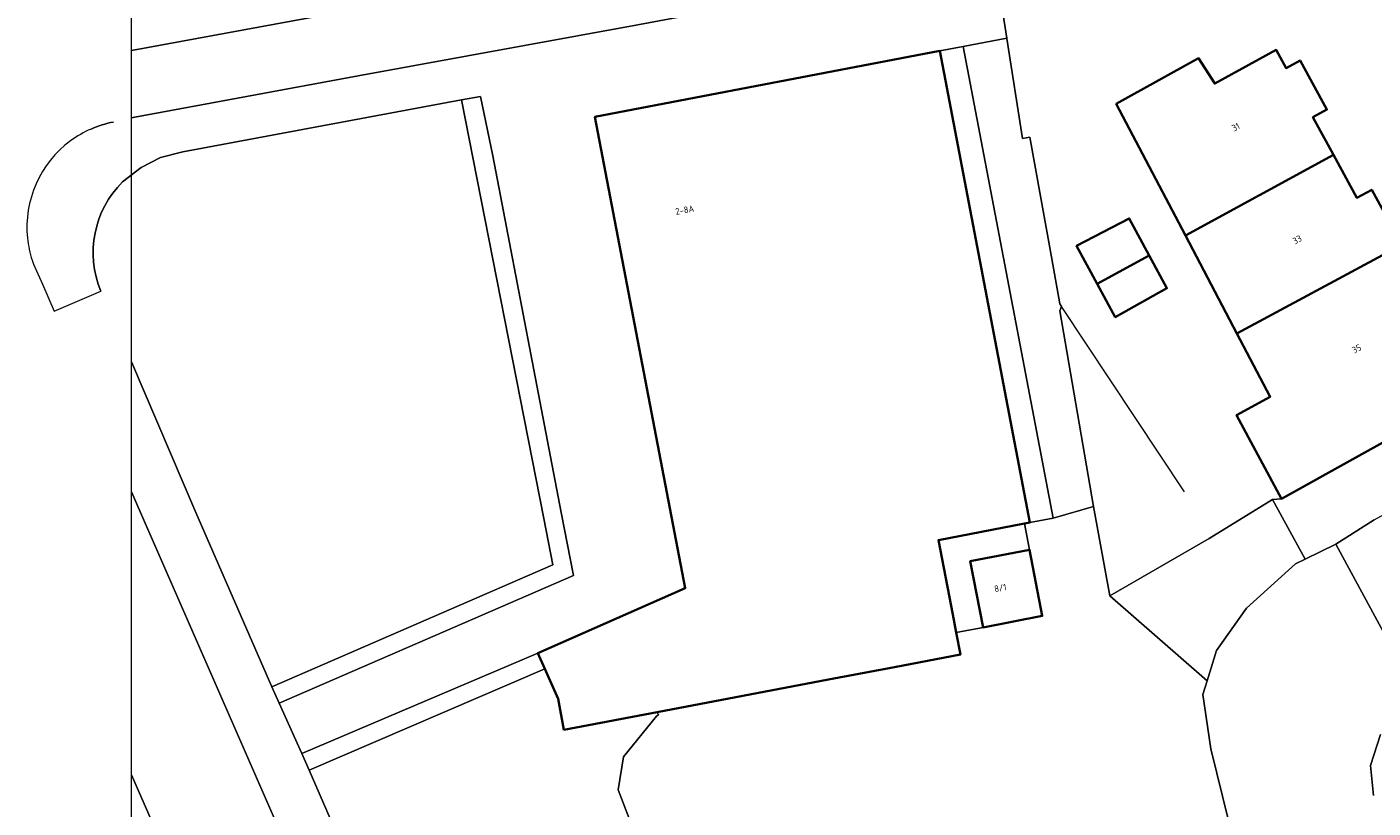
# Model space of a CAD drawing. Header units: metres. Extents: x 154991 to 155595, y 461305 to 461800.
# Tile 14 of 88: x 154997 to 155071, y 461484 to 461527. Entities that reach past the tile are written whole.
import ezdxf
from ezdxf.enums import TextEntityAlignment as Align

# ---------------------------------------------------------------- set-up
doc = ezdxf.new("R2010")
doc.units = ezdxf.units.M
for name, color, linetype, lineweight in [('B-WE-GR-GROENVOORZIENING-GV', 80, 'Continuous', 18), ('B-WE-GR-HAAG-GV', 90, 'Continuous', 13), ('B-WE-IE-TERREINAFSCHEIDING_KUNSTMATIG_HEKWERK-G', 20, 'IE-TERREINAFSCHEIDING_KUNSTMATIG-SO', 18), ('B-WE-OG-BEBOUWING-GV', 7, 'Continuous', 35), ('B-WE-OG-BEBOUWING-T18', 10, 'Continuous', 18), ('B-WE-OG-TERREIN_BEGROEID-GV', 7, 'Continuous', 18), ('B-WE-OG-TERREIN_ERF-GV', 7, 'Continuous', 18), ('B-WE-VH-VERHARDING_ASFALT-GV', 252, 'Continuous', 18), ('B-WE-VH-VERHARDING_BETONSTRAATSTEEN-GV', 7, 'Continuous', 18), ('B-WE-VH-VERHARDING_STRAATBAKSTEEN-GV', 252, 'Continuous', 18), ('B-WE-VH-VERHARDING_TEGEL-GV', 252, 'Continuous', 18)]:
    doc.layers.add(name, color=color, linetype=linetype, lineweight=lineweight)
doc.layers.add('X-XX-AL-HULPLIJN-G', color=210, linetype='Continuous', lineweight=18, plot=False)
doc.styles.add('NLCS-ISO-M200-T18', font='NLCS-ISO.ttf', dxfattribs={"height": 0.36})
doc.linetypes.add('IE-TERREINAFSCHEIDING_KUNSTMATIG-SO', pattern='A,4,[82,NLCS.SHX,S=0.75,R=90,X=0,Y=0],4,-2', length=10)

msp = doc.modelspace()

# ---------------------------------------------------------------- linework, layer by layer
at = {"layer": 'B-WE-GR-GROENVOORZIENING-GV', "flags": 128}
for points in [[(155020.626, 461522.78), (155025.172, 461499.68), (155025.676, 461497.117), (155010.159, 461490.39), (155010.559, 461489.473), (155026.813, 461496.52), (155026.128, 461500), (155022.352, 461519.702), (155021.678, 461522.975)], [(155011.813, 461486.696), (155012.213, 461485.779), (155025.231, 461491.373), (155024.844, 461492.245)]]:
    msp.add_lwpolyline(points, close=True, dxfattribs=at)
at = {"layer": 'B-WE-GR-HAAG-GV', "flags": 128}
for points in [[(155010.159, 461490.39), (155010.559, 461489.473), (155026.813, 461496.52), (155026.128, 461500), (155022.352, 461519.702), (155021.678, 461522.975), (155020.626, 461522.78), (155025.172, 461499.68), (155025.676, 461497.117)], [(155011.813, 461486.696), (155012.213, 461485.779), (155025.231, 461491.373), (155024.844, 461492.245)]]:
    msp.add_lwpolyline(points, close=True, dxfattribs=at)
at = {"layer": 'B-WE-IE-TERREINAFSCHEIDING_KUNSTMATIG_HEKWERK-G', "flags": 128}
for points in [[(155053.77, 461511.382), (155053.67, 461511.533)], [(155060.566, 461501.155), (155053.77, 461511.382)]]:
    msp.add_lwpolyline(points, dxfattribs=at)
at = {"layer": 'B-WE-OG-BEBOUWING-GV', "flags": 128}
for points in [[(155047.949, 461493.377), (155047.76, 461494.365), (155046.971, 461498.484), (155051.717, 461499.39), (155052.014, 461499.447), (155047.041, 461525.489), (155028.002, 461521.843), (155032.986, 461495.823), (155024.844, 461492.245), (155025.231, 461491.373), (155025.966, 461489.715), (155026.29, 461488.007), (155031.433, 461488.984), (155040.893, 461490.78), (155044.537, 461491.472), (155048.181, 461492.165)], [(155060.615, 461515.295), (155068.781, 461519.759), (155067.654, 461521.824), (155068.427, 461522.246), (155066.943, 461524.966), (155066.17, 461524.544), (155065.627, 461525.54), (155062.233, 461523.688), (155061.331, 461525.079), (155056.79, 461522.566)], [(155063.458, 461509.892), (155071.74, 461514.336), (155072.559, 461514.775), (155070.898, 461517.82), (155070.082, 461517.375), (155068.781, 461519.759), (155060.615, 461515.295)], [(155058.61, 461514.199), (155057.508, 461516.238), (155054.597, 461514.721), (155055.734, 461512.627)], [(155055.734, 461512.627), (155056.731, 461510.791), (155059.589, 461512.388), (155058.61, 461514.199)], [(155071.74, 461514.336), (155063.458, 461509.892), (155065.3, 461506.391), (155063.437, 461505.382), (155065.922, 461500.76), (155073.626, 461505.056), (155073.556, 461505.187), (155072.31, 461507.534), (155074.73, 461508.855), (155073.513, 461511.085), (155074.329, 461511.53), (155072.559, 461514.775)], [(155049.435, 461493.664), (155052.701, 461494.294), (155051.997, 461497.941), (155048.731, 461497.31)]]:
    msp.add_lwpolyline(points, close=True, dxfattribs=at)
at = {"layer": 'B-WE-OG-TERREIN_BEGROEID-GV', "flags": 128}
for points in [[(155002.41, 461508.319), (155005.964, 461500), (155010.159, 461490.39), (155025.676, 461497.117), (155025.172, 461499.68), (155020.626, 461522.78), (155005.241, 461519.922), (155003.998, 461519.601), (155002.942, 461519.045), (155001.914, 461518.261)], [(155062.992, 461483), (155062.014, 461486.95), (155061.581, 461489.954), (155061.813, 461490.721), (155056.429, 461495.413), (155055.527, 461500.336), (155053.302, 461499.693), (155052.014, 461499.447), (155051.717, 461499.39), (155051.997, 461497.941), (155052.701, 461494.294), (155049.435, 461493.664), (155047.949, 461493.377), (155048.181, 461492.165), (155044.537, 461491.472), (155040.893, 461490.78), (155031.433, 461488.984), (155031.51, 461488.841), (155031.391, 461488.765), (155029.569, 461486.522), (155029.289, 461484.7), (155029.99, 461482.878)], [(155073.354, 461490.076), (155068.925, 461498.261), (155067.219, 461497.426), (155066.698, 461497.171), (155063.978, 461494.726), (155062.32, 461492.395), (155061.813, 461490.721), (155061.581, 461489.954), (155062.014, 461486.95), (155062.992, 461483), (155065.859, 461471.425)], [(155071.004, 461484.376), (155070.834, 461486.046), (155071.387, 461487.746)]]:
    msp.add_lwpolyline(points, dxfattribs=at)
at = {"layer": 'B-WE-OG-TERREIN_BEGROEID-GV'}
msp.add_lwpolyline([(155001.914, 461518.261, 0.305584), (155000.708, 461512.227)], format="xyb", dxfattribs=at)
at = {"layer": 'B-WE-OG-TERREIN_BEGROEID-GV', "flags": 128}
for points in [[(155067.219, 461497.426), (155065.415, 461500.728), (155061.919, 461498.562), (155056.429, 461495.413), (155061.813, 461490.721), (155062.32, 461492.395), (155063.978, 461494.726), (155066.698, 461497.171)], [(155025.231, 461491.373), (155012.213, 461485.779), (155016.071, 461476.928), (155016.842, 461475.16), (155021.515, 461475.954), (155030.724, 461477.518), (155033.851, 461478.049), (155029.99, 461482.878), (155029.289, 461484.7), (155029.569, 461486.522), (155031.391, 461488.765), (155031.51, 461488.841), (155031.433, 461488.984), (155026.29, 461488.007), (155025.966, 461489.715)]]:
    msp.add_lwpolyline(points, close=True, dxfattribs=at)
at = {"layer": 'B-WE-OG-TERREIN_ERF-GV', "flags": 128}
for points in [[(155065.742, 461531.071), (155050.423, 461528.289), (155050.751, 461526.197), (155050.754, 461526.177), (155051.62, 461520.654), (155052.014, 461520.734), (155053.225, 461514.006), (155053.67, 461511.533), (155053.77, 461511.382), (155053.67, 461511.132), (155055.527, 461500.336)], [(155055.527, 461500.336), (155056.429, 461495.413), (155061.919, 461498.562), (155065.415, 461500.728), (155065.922, 461500.76), (155063.437, 461505.382), (155065.3, 461506.391), (155063.458, 461509.892), (155060.615, 461515.295), (155056.79, 461522.566), (155061.331, 461525.079), (155062.233, 461523.688), (155065.627, 461525.54), (155066.17, 461524.544), (155066.943, 461524.966), (155068.427, 461522.246), (155067.654, 461521.824), (155068.781, 461519.759), (155070.082, 461517.375), (155070.898, 461517.82), (155072.559, 461514.775)], [(155071.042, 461499.601), (155068.925, 461498.261), (155073.354, 461490.076)], [(155071.387, 461487.746), (155070.834, 461486.046), (155071.004, 461484.376)]]:
    msp.add_lwpolyline(points, dxfattribs=at)
for points in [[(155058.61, 461514.199), (155059.589, 461512.388), (155056.731, 461510.791), (155055.734, 461512.627), (155054.597, 461514.721), (155057.508, 461516.238)], [(155082.963, 461506.376), (155081.317, 461509.387), (155073.556, 461505.187), (155073.626, 461505.056), (155065.922, 461500.76), (155065.415, 461500.728), (155067.219, 461497.426), (155068.925, 461498.261), (155071.042, 461499.601), (155077.744, 461503.263), (155077.563, 461503.595)]]:
    msp.add_lwpolyline(points, close=True, dxfattribs=at)
at = {"layer": 'B-WE-VH-VERHARDING_ASFALT-GV', "flags": 128}
msp.add_lwpolyline([(155002.41, 461521.785), (155002.588, 461521.824), (155014.924, 461524.109), (155030.167, 461526.891), (155044.386, 461529.568), (155058.649, 461532.175), (155059.867, 461532.408), (155059.208, 461536.118), (155032.462, 461531.05), (155002.41, 461525.502)], dxfattribs=at)
at = {"layer": 'B-WE-VH-VERHARDING_ASFALT-GV'}
msp.add_lwpolyline([(155000.169, 461521.175, -0.054815), (155001.408, 461521.563)], format="xyb", dxfattribs=at)
at = {"layer": 'B-WE-VH-VERHARDING_BETONSTRAATSTEEN-GV', "flags": 128}
for points in [[(155055.527, 461500.336), (155053.67, 461511.132), (155053.77, 461511.382), (155053.67, 461511.533), (155053.225, 461514.006), (155052.014, 461520.734), (155051.62, 461520.654), (155050.754, 461526.177), (155050.751, 461526.197), (155048.329, 461525.735), (155053.302, 461499.693)], [(155047.76, 461494.365), (155047.949, 461493.377), (155049.435, 461493.664), (155048.731, 461497.31), (155051.997, 461497.941), (155051.717, 461499.39), (155046.971, 461498.484)]]:
    msp.add_lwpolyline(points, close=True, dxfattribs=at)
msp.add_lwpolyline([(155002.41, 461485.525), (155025.424, 461432.891), (155055.451, 461364.22), (155058.584, 461357.125), (155058.843, 461356.548), (155064.522, 461359.028), (155064.257, 461359.644), (155062.343, 461363.96), (155056.289, 461377.715), (155037.95, 461419.798), (155030.1, 461437.969), (155028.94, 461437.474), (155027.977, 461439.596), (155029.208, 461440.153), (155015.783, 461470.562), (155002.904, 461500), (155002.41, 461501.146)], dxfattribs=at)
at = {"layer": 'B-WE-VH-VERHARDING_STRAATBAKSTEEN-GV', "flags": 128}
msp.add_lwpolyline([(155002.41, 461525.502), (155032.462, 461531.05), (155059.208, 461536.118), (155059.697, 461536.211)], dxfattribs=at)
at = {"layer": 'B-WE-VH-VERHARDING_TEGEL-GV', "flags": 128}
for points in [[(155067.534, 461533.877), (155059.867, 461532.408), (155058.649, 461532.175), (155044.386, 461529.568), (155030.167, 461526.891), (155014.924, 461524.109), (155002.588, 461521.824), (155002.41, 461521.785)], [(155001.914, 461518.261), (155002.942, 461519.045), (155003.998, 461519.601), (155005.241, 461519.922), (155020.626, 461522.78), (155021.678, 461522.975), (155022.352, 461519.702), (155026.128, 461500), (155026.813, 461496.52), (155010.559, 461489.473), (155011.813, 461486.696), (155024.844, 461492.245), (155032.986, 461495.823), (155028.002, 461521.843), (155047.041, 461525.489), (155048.329, 461525.735), (155050.751, 461526.197), (155050.423, 461528.289), (155065.742, 461531.071)], [(154996.917, 461513.934), (154996.993, 461513.714), (154997.498, 461512.603), (154998.127, 461511.127), (155000.708, 461512.227)], [(155030.857, 461443.249), (155025.594, 461455.134), (155022.493, 461462.138), (155021.855, 461463.66), (155016.842, 461475.16), (155016.071, 461476.928), (155012.213, 461485.779), (155011.813, 461486.696), (155010.559, 461489.473), (155010.159, 461490.39), (155005.964, 461500), (155002.41, 461508.319)], [(155002.41, 461501.146), (155002.904, 461500), (155015.783, 461470.562), (155029.208, 461440.153)], [(155015.841, 461447.62), (155022.788, 461431.739), (155023.733, 461429.579), (155024.381, 461428.107), (155028.918, 461417.711), (155032.369, 461409.831), (155039.592, 461393.305), (155040.14, 461392.083), (155044.359, 461382.577), (155048.137, 461373.931), (155052.888, 461362.975), (155056.864, 461353.866), (155057.18, 461353.142), (155059.854, 461354.145), (155059.392, 461355.327), (155058.843, 461356.548), (155058.584, 461357.125), (155055.451, 461364.22), (155025.424, 461432.891), (155002.41, 461485.525)]]:
    msp.add_lwpolyline(points, dxfattribs=at)
msp.add_lwpolyline([(155052.014, 461499.447), (155053.302, 461499.693), (155048.329, 461525.735), (155047.041, 461525.489)], close=True, dxfattribs=at)
at = {"layer": 'B-WE-VH-VERHARDING_TEGEL-GV'}
for points in [[(155001.408, 461521.563, 0.054815), (155000.169, 461521.175)], [(155000.169, 461521.175, 0.056509), (154999.036, 461520.521)], [(154999.036, 461520.521, 0.265705), (154996.66, 461515.153)], [(155000.708, 461512.227, -0.305584), (155001.914, 461518.261)], [(154996.66, 461515.153, 0.053206), (154996.917, 461513.934)]]:
    msp.add_lwpolyline(points, format="xyb", dxfattribs=at)
at = {"layer": 'X-XX-AL-HULPLIJN-G'}
msp.add_lwpolyline([(155584.678, 461304.911), (155002.41, 461304.911), (155002.41, 461797.142), (155584.678, 461797.142)], close=True, dxfattribs=at)

# ---------------------------------------------------------------- texts
at = {"layer": 'B-WE-OG-BEBOUWING-T18', "style": 'NLCS-ISO-M200-T18'}
for s, rotation, p in [('31', 28.6, (155063.393, 461521.284)), ('2-8A', 10.5, (155032.956, 461516.706)), ('33', 28.6, (155066.784, 461515.068)), ('35', 28.6, (155070.069, 461509.046)), ('8/1', 10.3, (155050.39, 461495.84))]:
    msp.add_text(s, height=0.36, rotation=rotation, dxfattribs=at).set_placement(p, align=Align.MIDDLE)

doc.saveas('drawing.dxf')
